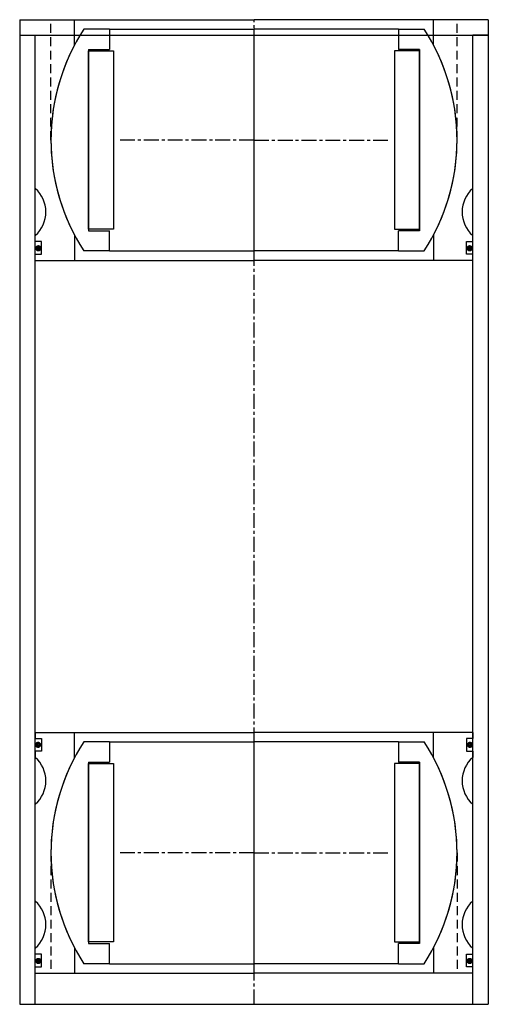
# Model space of a CAD drawing. Extents: x -75 to 75, y 0 to 315.
import ezdxf

# ---------------------------------------------------------------- set-up
doc = ezdxf.new("R2010")
doc.units = 0
doc.header["$LTSCALE"] = 0.15
doc.linetypes.add('CENTER', pattern=[50.8, 31.75, -6.35, 6.35, -6.35])
doc.linetypes.add('HIDDEN', pattern=[9.525, 6.35, -3.175])
doc.layers.get('0').update_dxf_attribs({"linetype": 'CONTINUOUS'})
doc.layers.add('CENTER', color=9, linetype='CENTER')

# ---------------------------------------------------------------- blocks, each defined once
blk = doc.blocks.new('Insert 140x130 flange')
for p, q in [((-75, 38.5), (-57.5, 38.5)), ((-75, 38.5), (-75, 33.5)), ((-57.5, 38.5), (0, 38.5)), ((-57.5, 30.31), (-57.5, 38.5)), ((57.5, 38.5), (0, 38.5)), ((75, 38.5), (57.5, 38.5)), ((57.5, 30.31), (57.5, 38.5)), ((75, 38.5), (75, 33.5)), ((-75, 33.5), (-70, 33.5)), ((-70, -15.5), (-70, 33.5)), ((70, -15.5), (70, 33.5)), ((75, 33.5), (70, 33.5)), ((-70, -32.5), (-70, -30.5)), ((-57.5, -30.31), (-57.5, -38.5)), ((57.5, -30.31), (57.5, -38.5)), ((70, -32.5), (70, -30.5)), ((-68, -32.5), (-70, -32.5)), ((-68, -36.5), (-68, -32.5)), ((68, -36.5), (68, -32.5)), ((68, -32.5), (70, -32.5)), ((-70, -38.5), (-70, -36.5)), ((-70, -36.5), (-68, -36.5)), ((70, -36.5), (68, -36.5)), ((70, -38.5), (70, -36.5)), ((-70, -38.5), (-57.5, -38.5)), ((-57.5, -38.5), (0, -38.5)), ((57.5, -38.5), (0, -38.5)), ((70, -38.5), (57.5, -38.5))]:
    blk.add_line(p, q)
at = {"linetype": 'HIDDEN', "ltscale": 3}
for p, q in [((-65, 0), (-65, 38.5)), ((65, 0), (65, 38.5))]:
    blk.add_line(p, q, dxfattribs=at)
at = {"const_width": 0.95}
for points in [[(-69.55, -34.63, 1), (-68.5, -34.63, 1)], [(69.55, -34.63, -1), (68.5, -34.63, -1)]]:
    blk.add_lwpolyline(points, format="xyb", close=True, dxfattribs=at)
for centre, radius, start, end in [((0, 0), 65, 152.2042, 207.7958), ((0, 0), 65, 332.2042, 27.7958), ((-76.61, -23), 10, 311.4096, 48.5904), ((76.61, -23), 10, 131.4096, 228.5904)]:
    blk.add_arc(centre, radius, start, end)
at = {"layer": 'CENTER'}
for p, q in [((0, -38.5), (0, 38.5)), ((0, 0), (-42.88, 0)), ((0, 0), (42.88, 0))]:
    blk.add_line(p, q, dxfattribs=at)
blk = doc.blocks.new('Insert 140x130')
for p, q in [((-70, 38.5), (-70, 36.5)), ((-70, 38.5), (-57.5, 38.5)), ((-57.5, 30.31), (-57.5, 38.5)), ((-57.5, 38.5), (0, 38.5)), ((57.5, 38.5), (0, 38.5)), ((70, 38.5), (57.5, 38.5)), ((57.5, 30.31), (57.5, 38.5)), ((70, 38.5), (70, 36.5)), ((-70, 36.5), (-68, 36.5)), ((-68, 36.5), (-68, 32.5)), ((70, 36.5), (68, 36.5)), ((68, 36.5), (68, 32.5)), ((-70, 32.5), (-70, 30.5)), ((-68, 32.5), (-70, 32.5)), ((68, 32.5), (70, 32.5)), ((70, 32.5), (70, 30.5)), ((-70, -15.5), (-70, 15.5)), ((70, -15.5), (70, 15.5)), ((-70, -32.5), (-70, -30.5)), ((-57.5, -30.31), (-57.5, -38.5)), ((57.5, -30.31), (57.5, -38.5)), ((70, -32.5), (70, -30.5)), ((-68, -32.5), (-70, -32.5)), ((-68, -36.5), (-68, -32.5)), ((68, -36.5), (68, -32.5)), ((68, -32.5), (70, -32.5)), ((-70, -36.5), (-68, -36.5)), ((-70, -38.5), (-70, -36.5)), ((70, -36.5), (68, -36.5)), ((70, -38.5), (70, -36.5)), ((-70, -38.5), (-57.5, -38.5)), ((-57.5, -38.5), (0, -38.5)), ((57.5, -38.5), (0, -38.5)), ((70, -38.5), (57.5, -38.5))]:
    blk.add_line(p, q)
at = {"linetype": 'HIDDEN', "ltscale": 3}
for p, q in [((-65, 0), (-65, -38.5)), ((65, 0), (65, -38.5))]:
    blk.add_line(p, q, dxfattribs=at)
at = {"const_width": 0.95}
for points in [[(-69.64, 34.51, 1), (-68.59, 34.51, 1)], [(69.64, 34.51, -1), (68.59, 34.51, -1)], [(-69.55, -34.63, 1), (-68.5, -34.63, 1)], [(69.55, -34.63, -1), (68.5, -34.63, -1)]]:
    blk.add_lwpolyline(points, format="xyb", close=True, dxfattribs=at)
for centre, radius, start, end in [((-76.61, 23), 10, 311.4096, 48.5904), ((0, 0), 65, 152.2042, 207.7958), ((0, 0), 65, 332.2042, 27.7958), ((76.61, 23), 10, 131.4096, 228.5904), ((-76.61, -23), 10, 311.4096, 48.5904), ((76.61, -23), 10, 131.4096, 228.5904)]:
    blk.add_arc(centre, radius, start, end)
at = {"layer": 'CENTER'}
for p, q in [((0, -38.5), (0, 38.5)), ((0, 0), (-42.88, 0)), ((0, 0), (42.88, 0))]:
    blk.add_line(p, q, dxfattribs=at)
blk = doc.blocks.new('Ball-130-090')
for p, q in [((-46.25, 35.5), (-54.45, 35.5)), ((-46.25, 35.5), (0, 35.5)), ((-46.25, 35.5), (-46.25, 29)), ((46.25, 35.5), (0, 35.5)), ((46.25, 35.5), (54.45, 35.5)), ((46.25, 35.5), (46.25, 29)), ((-53, 29), (-46.25, 29)), ((-53, 29), (-53, -29)), ((-53, -28.5), (-53, 28.5)), ((-53, 28.5), (-45, 28.5)), ((-45, 28.5), (-45, -28.5)), ((45, 28.5), (45, -28.5)), ((53, 28.5), (45, 28.5)), ((53, 29), (46.25, 29)), ((53, 29), (53, -29)), ((53, -28.5), (53, 28.5)), ((-45, -28.5), (-53, -28.5)), ((-53, -29), (-46.25, -29)), ((-46.25, -35.5), (-46.25, -29)), ((45, -28.5), (53, -28.5)), ((53, -29), (46.25, -29)), ((46.25, -35.5), (46.25, -29)), ((-46.25, -35.5), (-54.45, -35.5)), ((-46.25, -35.5), (0, -35.5)), ((46.25, -35.5), (0, -35.5)), ((46.25, -35.5), (54.45, -35.5))]:
    blk.add_line(p, q)
for start, end in [(146.8965, 213.1035), (326.8965, 33.1035)]:
    blk.add_arc((0, 0), 65, start, end)
at = {"layer": 'CENTER'}
for p, q in [((0, -35.5), (0, 35.5)), ((0, 0), (-15.29, 0)), ((0, 0), (15.29, 0))]:
    blk.add_line(p, q, dxfattribs=at)

msp = doc.modelspace()

# ---------------------------------------------------------------- linework, layer by layer
for p, q in [((-75, 310), (-75, 0)), ((-75, 310), (75, 310)), ((-70, 0), (-70, 310)), ((70, 0), (70, 310)), ((75, 310), (75, 0)), ((-75, 0), (75, 0))]:
    msp.add_line(p, q)
at = {"layer": 'CENTER'}
msp.add_line((0, 0), (0, 310), dxfattribs=at)

# ---------------------------------------------------------------- block references
for name, p in [('Insert 140x130 flange', (0, 276.5)), ('Ball-130-090', (0, 276.5)), ('Insert 140x130', (0, 48.5)), ('Ball-130-090', (0, 48.5))]:
    msp.add_blockref(name, p)

doc.saveas('drawing.dxf')
